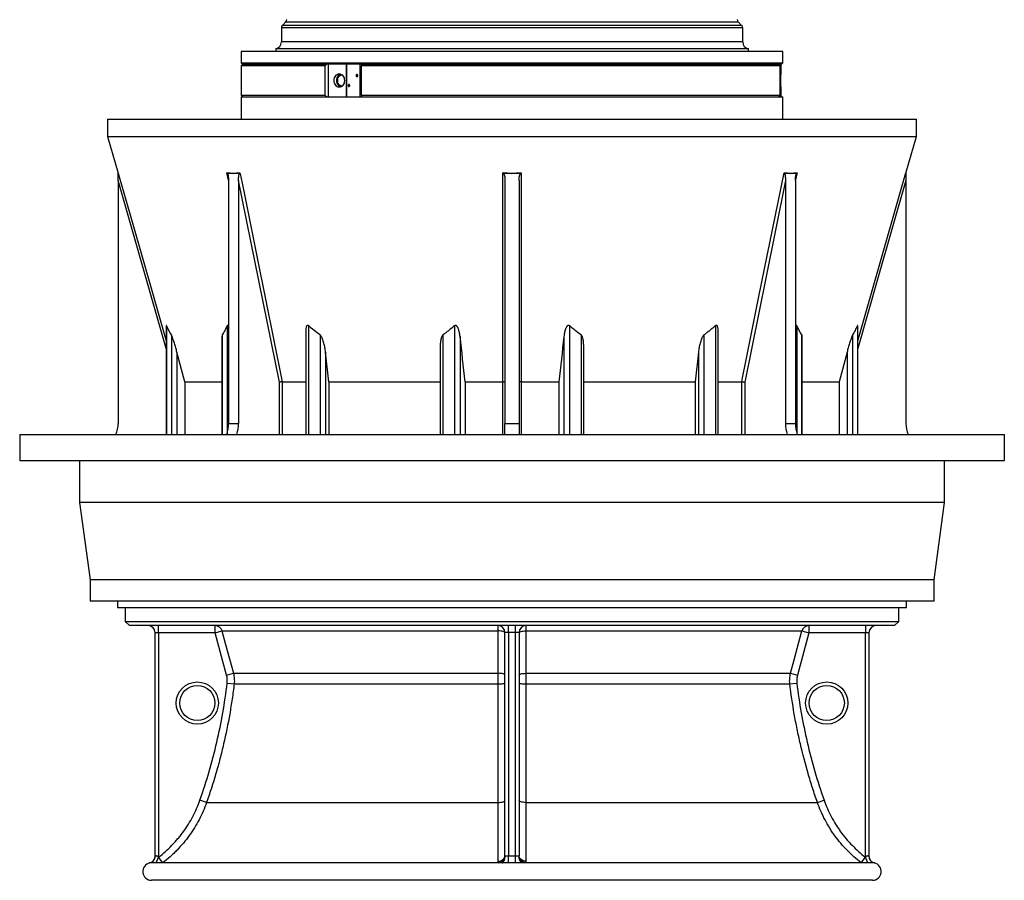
# Model space of a CAD drawing. Header units: millimetres. Extents: x 1245 to 2645, y 237 to 3790.
# Tile 1 of 7: x 1245 to 2645, y 237 to 1461. Entities that reach past the tile are written whole.
import ezdxf

# ---------------------------------------------------------------- set-up
doc = ezdxf.new("R2010")
doc.units = ezdxf.units.MM

msp = doc.modelspace()

# ---------------------------------------------------------------- linework, layer by layer
at = {"color": 7, "linetype": 'Continuous', "lineweight": 25}
for p, q in [((1623.5, 1457.3), (1618.8, 1452.6)), ((2271.9, 1452.6), (2267.2, 1457.3)), ((1617.4, 1449.1), (1617.4, 1429)), ((2273.4, 1429), (2273.4, 1449.1)), ((1560.4, 1415.2), (1560.4, 1399.2)), ((2330.4, 1415.2), (1560.4, 1415.2)), ((1609.4, 1419.2), (1609.4, 1415.2)), ((2281.4, 1419.2), (1609.4, 1419.2)), ((2281.4, 1415.2), (2281.4, 1419.2)), ((2330.4, 1399.2), (2330.4, 1415.2)), ((1560.4, 1399.2), (1562.4, 1397.2)), ((1560.4, 1399.2), (2330.4, 1399.2)), ((1562.4, 1397.2), (1560.4, 1395.2)), ((1560.4, 1395.2), (1560.4, 1353.2)), ((1679.3, 1395.2), (1560.4, 1395.2)), ((1562.4, 1397.2), (1682.2, 1397.2)), ((1679.3, 1395.2), (1679.3, 1353.2)), ((1731.1, 1397.2), (1682.2, 1397.2)), ((1683.8, 1397.2), (1683.8, 1351.2)), ((1709.9, 1351.2), (1709.9, 1397.2)), ((1710.2, 1397.2), (1710.2, 1351.2)), ((1729.4, 1351.2), (1729.4, 1397.2)), ((1731.1, 1397.2), (2324.6, 1397.2)), ((2326.4, 1395.2), (1731.4, 1395.2)), ((1731.4, 1353.2), (1731.4, 1395.2)), ((2328.4, 1397.2), (2324.6, 1397.2)), ((2326.4, 1395.2), (2326.4, 1353.2)), ((2327.3, 1382.6), (2327.3, 1397.2)), ((2327.4, 1397.2), (2327.4, 1382.9)), ((2328.4, 1397.2), (2330.4, 1399.2)), ((2327.4, 1365.4), (2327.4, 1382.9)), ((2327.3, 1351.2), (2327.3, 1365.7)), ((2327.4, 1365.4), (2327.4, 1351.2)), ((1560.4, 1353.2), (1562.4, 1351.2)), ((1560.4, 1353.2), (1679.3, 1353.2)), ((1560.4, 1351.2), (1560.4, 1319.2)), ((1560.4, 1351.2), (1945.4, 1351.2)), ((1731.4, 1353.2), (2326.4, 1353.2)), ((1945.4, 1351.2), (2330.4, 1351.2)), ((2330.4, 1319.2), (2330.4, 1351.2)), ((1370.4, 1319.2), (1370.4, 1294.5)), ((1370.4, 1319.2), (1945.4, 1319.2)), ((1945.4, 1319.2), (2520.4, 1319.2)), ((2520.4, 1294.5), (2520.4, 1319.2)), ((1370.4, 1294.5), (1385.2, 1242.6)), ((1370.4, 1294.5), (1945.4, 1294.5)), ((1945.4, 1294.5), (2520.4, 1294.5)), ((2505.5, 1242.6), (2520.4, 1294.5)), ((1385.4, 1231.9), (1385.4, 886.8)), ((1542.3, 1231.9), (1542.3, 886.8)), ((1556.4, 1231.9), (1556.4, 886.8)), ((1614.6, 945.4), (1556.4, 1231.9)), ((1935.4, 1231.9), (1935.4, 886.8)), ((1955.4, 1231.9), (1955.4, 886.8)), ((2334.3, 1231.9), (2334.3, 886.8)), ((2348.4, 1231.9), (2348.4, 886.8)), ((2505.4, 1231.9), (2505.4, 886.8)), ((1453.8, 1025.8), (1453.8, 871.1)), ((2436.9, 871.1), (2436.9, 1025.8)), ((1533, 1009.4), (1533, 871.1)), ((1652.1, 1017.3), (1652.1, 871.1)), ((2238.6, 871.1), (2238.6, 1017.3)), ((2357.7, 871.1), (2357.7, 1009.3)), ((1843.4, 996.2), (1843.4, 871.1)), ((2047.4, 871.1), (2047.4, 996.1)), ((1480.3, 945.8), (1469, 988)), ((1685, 945.8), (1680.3, 988)), ((2210.4, 988), (2205.7, 945.8)), ((2421.8, 988), (2410.4, 945.8)), ((1480.3, 945.8), (1533, 945.8)), ((1480.3, 945.8), (1480.3, 871.1)), ((1618.7, 945.8), (1652.1, 945.8)), ((1618.7, 945.8), (1618.7, 945.8)), ((1685, 945.8), (1843.4, 945.8)), ((1685, 945.8), (1685, 871.1)), ((1878.8, 945.8), (1932.4, 945.8)), ((1878.8, 945.8), (1878.8, 871.1)), ((1932.4, 945.8), (1932.4, 945.8)), ((1958.3, 945.8), (2011.9, 945.8)), ((1958.3, 945.8), (1958.3, 945.8)), ((2011.9, 945.8), (2011.9, 871.1)), ((2047.4, 945.8), (2205.7, 945.8)), ((2205.7, 945.8), (2205.7, 871.1)), ((2238.6, 945.8), (2272, 945.8)), ((2272, 945.8), (2272, 945.8)), ((2357.7, 945.8), (2410.4, 945.8)), ((2410.4, 945.8), (2410.4, 871.1)), ((1542.3, 886.8), (1556.4, 886.8)), ((1935.4, 886.8), (1955.4, 886.8)), ((1935.4, 871.1), (1935.4, 886.8)), ((1955.4, 886.8), (1955.4, 871.1)), ((2334.3, 886.8), (2348.4, 886.8)), ((1245.4, 871.1), (1245.4, 834.1)), ((1245.4, 871.1), (1945.4, 871.1)), ((1945.4, 871.1), (2645.4, 871.1)), ((2645.4, 834.1), (2645.4, 871.1)), ((1245.4, 834.1), (1945.4, 834.1)), ((1330.4, 834.1), (1330.4, 774.1)), ((1945.4, 834.1), (2645.4, 834.1)), ((2560.4, 774.1), (2560.4, 834.1)), ((1330.4, 774.1), (1345.4, 664.1)), ((2560.4, 774.1), (1330.4, 774.1)), ((2545.4, 664.1), (2560.4, 774.1)), ((1345.4, 664.1), (1345.4, 634.1)), ((2545.4, 664.1), (1345.4, 664.1)), ((2545.4, 634.1), (2545.4, 664.1)), ((2545.4, 634.1), (1345.4, 634.1)), ((1384.2, 634.1), (1384.2, 625.2)), ((2506.5, 625.2), (2506.5, 634.1)), ((1384.2, 625.2), (2506.5, 625.2)), ((1395.4, 625.2), (1395.4, 605.2)), ((2495.4, 605.2), (2495.4, 625.2)), ((1395.4, 605.2), (1401.4, 599.2)), ((1395.4, 605.2), (2495.4, 605.2)), ((2489.4, 599.2), (2495.4, 605.2)), ((2489.4, 599.2), (1401.4, 599.2)), ((1442.9, 589.2), (1437.9, 589.2)), ((1437.9, 271.6), (1437.9, 589.2)), ((1442.9, 589.2), (1442.9, 599.2)), ((1523.4, 589.2), (1442.9, 589.2)), ((1442.9, 589.2), (1442.9, 270.1)), ((1523.4, 589.2), (1523.4, 599.2)), ((1523.4, 589.2), (1533, 591.7)), ((1539.5, 528.9), (1523.4, 589.2)), ((1533, 591.7), (1925.9, 591.7)), ((1940.4, 589.3), (1935.4, 589.3)), ((1935.4, 272.1), (1935.4, 589.3)), ((1940.4, 589.3), (1940.4, 599.2)), ((1950.4, 589.3), (1940.4, 589.3)), ((1940.4, 589.3), (1940.4, 271.9)), ((1950.4, 589.3), (1950.4, 599.2)), ((1955.4, 589.3), (1950.4, 589.3)), ((1950.4, 271.9), (1950.4, 589.3)), ((1955.4, 589.3), (1955.4, 272.1)), ((1964.8, 591.7), (2357.7, 591.7)), ((2367.3, 589.2), (2351.2, 528.9)), ((2357.7, 591.7), (2367.3, 589.2)), ((2367.3, 599.2), (2367.3, 589.2)), ((2447.9, 589.2), (2367.3, 589.2)), ((2447.9, 599.2), (2447.9, 589.2)), ((2452.9, 589.2), (2447.9, 589.2)), ((2447.9, 270.1), (2447.9, 589.2)), ((2452.9, 589.2), (2452.9, 271.6)), ((1539.5, 528.9), (1549.2, 531.5)), ((1549.2, 531.5), (1925.9, 531.5)), ((1964.8, 531.5), (2341.5, 531.5)), ((2341.5, 531.5), (2351.2, 528.9)), ((1540.4, 517.6), (1550.3, 516.4)), ((1550.3, 516.4), (1925.9, 516.4)), ((1964.8, 516.4), (2340.4, 516.4)), ((2340.4, 516.4), (2350.4, 517.6)), ((1511.1, 347.8), (1501.7, 351.2)), ((2379.6, 347.8), (2389.1, 351.2)), ((1511.1, 347.8), (1925.9, 347.8)), ((1964.8, 347.8), (2379.6, 347.8)), ((1449, 262.2), (1442.9, 270.1)), ((1934.8, 266.1), (1934.9, 266.2)), ((1934.8, 266.1), (1934.9, 266.2)), ((1940.4, 262.1), (1940.4, 271.9)), ((1950.3, 262.1), (1950.4, 271.9)), ((1955.9, 266.1), (1955.8, 266.3)), ((2441.8, 262.2), (2447.8, 270.1)), ((1931.7, 262.2), (1433.3, 262.2)), ((1931.6, 262.2), (1932, 262.2)), ((1959.1, 262.2), (1958.7, 262.2)), ((2457.4, 262.2), (1959.1, 262.2)), ((2457.9, 237.2), (1432.9, 237.2))]:
    msp.add_line(p, q, dxfattribs=at)
at = {"color": 1, "linetype": 'Continuous', "lineweight": 25}
for p, q in [((2267.2, 1457.3), (1623.5, 1457.3)), ((2273.4, 1449.1), (1617.4, 1449.1)), ((2271.9, 1452.6), (1618.8, 1452.6)), ((2273.4, 1429), (1617.4, 1429)), ((1542.3, 1232.7), (1540.1, 1243.1)), ((1453.8, 993.4), (1385.4, 1231.9)), ((1454.2, 1025.6), (1454.2, 871.1)), ((1540.3, 1025.6), (1540.3, 872.1)), ((1655.8, 1025.6), (1655.8, 871.1)), ((1863.7, 1025.6), (1863.7, 871.1)), ((2027, 1025.6), (2027, 871.1)), ((2234.9, 1025.6), (2234.9, 871.1)), ((2350.4, 1025.6), (2350.4, 872.1)), ((2436.5, 1025.6), (2436.5, 871.1)), ((1461.1, 1012.5), (1461.1, 871.1)), ((1533.4, 1012.5), (1533.4, 871.1)), ((1672.4, 1012.5), (1672.4, 871.1)), ((1847.1, 1012.5), (1847.1, 871.1)), ((1871.5, 1010.1), (1871.5, 871.1)), ((2019.2, 1010.1), (2019.2, 871.1)), ((2043.7, 1012.5), (2043.7, 871.1)), ((2218.3, 1012.5), (2218.3, 871.1)), ((2357.3, 1012.5), (2357.3, 871.1)), ((2429.6, 1012.5), (2429.6, 871.1)), ((1469, 988), (1469, 871.1)), ((1680.3, 988), (1680.3, 871.1)), ((2210.4, 988), (2210.4, 871.1)), ((2421.8, 988), (2421.8, 871.1)), ((1614.6, 871.1), (1614.6, 945.4)), ((1618.7, 945.8), (1618.7, 871.1)), ((1932.4, 871.1), (1932.4, 945.8)), ((1958.3, 945.8), (1958.3, 871.1)), ((2272, 871.1), (2272, 945.8)), ((2276.2, 945.4), (2276.2, 871.1)), ((1439.2, 262.2), (1442.9, 270.1)), ((1439.2, 262.2), (1442.9, 270.1)), ((2451.5, 262.2), (2447.8, 270.1)), ((2451.5, 262.2), (2447.9, 270.1))]:
    msp.add_line(p, q, dxfattribs=at)
at = {"color": 7, "linetype": 'Continuous', "lineweight": 25, "flags": 128}
for points in [[(1707.1, 1374.2), (1706.9, 1372.3), (1706.5, 1370.5), (1705.9, 1368.9), (1705, 1367.4), (1703.9, 1366.3), (1702.6, 1365.4), (1701.2, 1364.8), (1699.8, 1364.7), (1698.4, 1364.8), (1697, 1365.4), (1695.8, 1366.3), (1694.7, 1367.4), (1693.8, 1368.9), (1693.1, 1370.5), (1692.7, 1372.3), (1692.5, 1374.2), (1692.7, 1376), (1693.1, 1377.8), (1693.8, 1379.4), (1694.7, 1380.9), (1695.8, 1382.1), (1697, 1382.9), (1698.4, 1383.5), (1699.8, 1383.7), (1701.2, 1383.5), (1702.6, 1382.9), (1703.9, 1382.1), (1705, 1380.9), (1705.9, 1379.4), (1706.5, 1377.8), (1706.9, 1376), (1707.1, 1374.2)], [(1701.7, 1365), (1700.9, 1365.4), (1699.6, 1366.3), (1698.5, 1367.4), (1697.6, 1368.9), (1696.9, 1370.5), (1696.5, 1372.3), (1696.4, 1374.2), (1696.5, 1376), (1696.9, 1377.8), (1697.6, 1379.4), (1698.5, 1380.9), (1699.6, 1382.1), (1700.9, 1382.9), (1701.7, 1383.3)], [(1703.7, 1366.2), (1702.7, 1366.3), (1701.4, 1366.7), (1700.2, 1367.5), (1699.2, 1368.7), (1698.4, 1370), (1697.9, 1371.6), (1697.6, 1373.3), (1697.6, 1375), (1697.9, 1376.7), (1698.4, 1378.3), (1699.2, 1379.7), (1700.2, 1380.8), (1701.4, 1381.6), (1702.7, 1382.1), (1703.7, 1382.2)], [(1723.7, 1381.2), (1723.8, 1380.6), (1724, 1380.1), (1724.4, 1379.8), (1724.9, 1379.7), (1725.3, 1379.8), (1725.7, 1380.1), (1726, 1380.6), (1726, 1381.2), (1726, 1381.7), (1725.7, 1382.2), (1725.3, 1382.5), (1724.9, 1382.6), (1724.4, 1382.5), (1724, 1382.2), (1723.8, 1381.7), (1723.7, 1381.2)], [(1712.4, 1367.2), (1712.5, 1366.6), (1712.7, 1366.1), (1713.1, 1365.8), (1713.5, 1365.7), (1714, 1365.8), (1714.4, 1366.1), (1714.6, 1366.6), (1714.7, 1367.2), (1714.6, 1367.7), (1714.4, 1368.2), (1714, 1368.5), (1713.5, 1368.6), (1713.1, 1368.5), (1712.7, 1368.2), (1712.5, 1367.7), (1712.4, 1367.2)], [(1558.4, 1243.1), (1559.6, 1237.4), (1564.3, 1214.3), (1583, 1122), (1618.7, 945.8)], [(1932.4, 945.8), (1932.4, 951.6), (1932.4, 974.6), (1932.4, 1066.9), (1932.4, 1243.1)], [(1958.3, 1243.1), (1958.3, 1237.4), (1958.3, 1214.3), (1958.3, 1122), (1958.3, 945.8)], [(2272, 945.8), (2273.1, 951.6), (2277.8, 974.6), (2296.5, 1066.9), (2332.3, 1243.1)], [(2334.3, 1231.9), (2306.2, 1093.3), (2276.2, 945.4)], [(1533, 591.7), (1538.2, 572.4), (1549.2, 531.5)], [(1935.4, 589.2), (1935.2, 589.7), (1934.6, 590.1), (1933.8, 590.6), (1932.6, 591), (1931.2, 591.3), (1929.6, 591.5), (1927.8, 591.7), (1925.9, 591.7)], [(1925.9, 531.5), (1925.9, 550.6), (1925.9, 591.7)], [(1955.4, 589.2), (1955.5, 589.7), (1956.1, 590.1), (1956.9, 590.6), (1958.1, 591), (1959.5, 591.3), (1961.2, 591.5), (1962.9, 591.7), (1964.8, 591.7)], [(1964.8, 591.7), (1964.8, 572.6), (1964.8, 531.5)], [(2341.5, 531.5), (2346.7, 550.8), (2357.7, 591.7)], [(1935.4, 528.9), (1935.2, 529.4), (1934.6, 529.9), (1933.8, 530.3), (1932.6, 530.7), (1931.2, 531), (1929.6, 531.3), (1927.8, 531.4), (1925.9, 531.5)], [(1955.4, 528.9), (1955.5, 529.4), (1956.1, 529.9), (1956.9, 530.3), (1958.1, 530.7), (1959.5, 531), (1961.1, 531.3), (1962.9, 531.4), (1964.8, 531.5)], [(1925.9, 516.4), (1927.8, 516.5), (1929.6, 516.5), (1931.2, 516.6), (1932.6, 516.8), (1933.8, 517), (1934.6, 517.2), (1935.2, 517.4), (1935.4, 517.6)], [(1955.4, 517.6), (1955.5, 517.4), (1956.1, 517.2), (1956.9, 517), (1958.1, 516.8), (1959.5, 516.6), (1961.1, 516.5), (1962.9, 516.5), (1964.8, 516.4)], [(1925.9, 347.8), (1927.7, 347.9), (1929.5, 348.1), (1931.2, 348.4), (1932.6, 348.8), (1933.8, 349.3), (1934.6, 349.9), (1935.2, 350.5), (1935.4, 351.1)], [(1964.8, 347.8), (1963, 347.9), (1961.2, 348.1), (1959.5, 348.4), (1958.1, 348.8), (1956.9, 349.3), (1956.1, 349.9), (1955.5, 350.5), (1955.4, 351.1)], [(1925.7, 264.3), (1927.6, 264.5), (1929.4, 265), (1931.1, 265.7), (1932.5, 266.7), (1933.7, 267.8), (1934.6, 269.1), (1935.2, 270.6), (1935.4, 272.1)], [(1925.9, 262.2), (1927.7, 262.5), (1929.4, 263), (1930.9, 263.8), (1932.3, 264.8), (1933.5, 265.9), (1934.4, 267.2), (1935.1, 268.6), (1935.4, 270)], [(1964.8, 262.2), (1963, 262.5), (1961.4, 263), (1959.8, 263.8), (1958.4, 264.8), (1957.2, 265.9), (1956.3, 267.2), (1955.6, 268.6), (1955.3, 270)], [(1965, 264.3), (1963.1, 264.5), (1961.3, 265), (1959.6, 265.7), (1958.2, 266.7), (1957, 267.8), (1956.1, 269.1), (1955.5, 270.6), (1955.4, 272.1)]]:
    msp.add_lwpolyline(points, dxfattribs=at)
at = {"color": 1, "linetype": 'Continuous', "lineweight": 25, "flags": 128}
for points in [[(1385.2, 1243.1), (1386.9, 1237.4), (1393.5, 1214.3), (1420, 1122), (1453.8, 1004.2)], [(2350.6, 1243.1), (2349.4, 1237.4), (2348.5, 1232.8)], [(2436.9, 1004.2), (2454.9, 1066.9), (2505.5, 1243.1)], [(2505.4, 1231.9), (2465.6, 1093.3), (2436.9, 993.4)]]:
    msp.add_lwpolyline(points, dxfattribs=at)
at = {"color": 7, "linetype": 'Continuous', "lineweight": 25}
for centre, radius in [((1497.9, 489.2), 30), ((2392.9, 489.2), 30), ((1497.9, 489.2), 25), ((2392.9, 489.2), 25)]:
    msp.add_circle(centre, radius, dxfattribs=at)
for centre, radius, start, end in [((1620, 1460.9), 5, 315, 357.6264), ((2270.7, 1460.9), 5, 182.3736, 225), ((1622.4, 1449.1), 5, 135, 180), ((2268.4, 1449.1), 5, 0, 45), ((1607.4, 1429), 10, 281.537, 0), ((2283.4, 1429), 10, 180, 258.463), ((1382.4, 1241.8), 3, 0.2474, 16.0383), ((2508.4, 1241.8), 3, 163.9706, 179.7526), ((1345.4, 886.8), 40, 336.7501, 0), ((1487.8, 886.7), 54.5, 343.3124, 0.1342), ((1502.3, 886.7), 54.2, 343.2534, 0.1932), ((2388.8, 886.7), 54.5, 179.8658, 196.6876), ((2402.6, 886.7), 54.2, 179.8068, 196.7466), ((2545.4, 886.8), 40, 180, 203.2499), ((1427.9, 589.2), 10, 0, 90), ((1523.4, 589.2), 9.99, 14.9413, 89.9693), ((1925.5, 589.3), 9.9, 0, 90), ((1965.3, 589.3), 9.9, 90, 180), ((2367.4, 589.2), 9.99, 90.0307, 165.0587), ((2462.9, 589.2), 10, 90, 180), ((1427.9, 271.6), 10, 283.0544, 0.0008), ((1427.9, 271.6), 10, 325.5419, 360), ((2462.9, 271.6), 10, 179.9992, 256.9948), ((2462.9, 271.6), 10, 180, 214.5761), ((1432.9, 249.7), 12.5, 102.7044, 270), ((2457.9, 249.7), 12.5, 270, 77.3144)]:
    msp.add_arc(centre, radius, start, end, dxfattribs=at)
at = {"color": 1, "linetype": 'Continuous', "lineweight": 25}
for centre, radius, start, end in [((1927.4, 269.3), 8.07, 337.7784, 4.9271), ((1963.3, 269.3), 8.07, 175.0734, 202.1084), ((1427.9, 271.6), 10, 283.0419, 325.5419), ((2462.9, 271.6), 10, 214.5761, 256.9581)]:
    msp.add_arc(centre, radius, start, end, dxfattribs=at)
at = {"color": 7, "linetype": 'Continuous', "lineweight": 25}
msp.add_ellipse((2327.8, 1374.2), major_axis=(0, 9.5), ratio=0.105104, start_param=0.467399, end_param=2.674194, dxfattribs=at)
for points, knots in [([(1682.2, 1397.2), (1681.7, 1396.9), (1681.2, 1396.6), (1680.2, 1395.9), (1679.7, 1395.6), (1679.3, 1395.2)], [0, 0, 0, 0, 0.5, 0.5, 1, 1, 1, 1]), ([(1731.1, 1397.2), (1731.2, 1396.9), (1731.4, 1396.6), (1731.4, 1395.9), (1731.4, 1395.5), (1731.4, 1395.2)], [0, 0, 0, 0, 0.5, 0.5, 1, 1, 1, 1]), ([(2326.4, 1395.2), (2326, 1395.5), (2325.7, 1395.9), (2325.1, 1396.6), (2324.9, 1396.9), (2324.6, 1397.2)], [0, 0, 0, 0, 0.5, 0.5, 1, 1, 1, 1]), ([(1679.3, 1353.2), (1679.7, 1352.8), (1680.2, 1352.4), (1680.9, 1351.9), (1681.2, 1351.7), (1681.7, 1351.4), (1682, 1351.3), (1682.2, 1351.2)], [0, 0, 0, 0, 0.5, 0.5, 0.75, 0.75, 1, 1, 1, 1]), ([(1731.4, 1353.2), (1731.4, 1352.8), (1731.4, 1352.4), (1731.4, 1351.8), (1731.2, 1351.4), (1731.1, 1351.2)], [0, 0, 0, 0, 0.5, 0.5, 1, 1, 1, 1]), ([(2324.6, 1351.2), (2324.9, 1351.4), (2325.1, 1351.7), (2325.7, 1352.4), (2326, 1352.8), (2326.4, 1353.2)], [0, 0, 0, 0, 0.5, 0.5, 1, 1, 1, 1]), ([(1385.4, 1231.9), (1385.4, 1232.8), (1385.4, 1233.6), (1385.4, 1235.4), (1385.4, 1236.3), (1385.4, 1237.7), (1385.4, 1238.1), (1385.4, 1239), (1385.4, 1239.4), (1385.4, 1240.3), (1385.4, 1240.7), (1385.4, 1241.3), (1385.4, 1241.5), (1385.4, 1241.9), (1385.4, 1242.1), (1385.4, 1242.2)], [0, 0, 0, 0, 0.25, 0.25, 0.5, 0.5, 0.625, 0.625, 0.75, 0.75, 0.875, 0.875, 0.9375, 0.9375, 1, 1, 1, 1]), ([(1540.1, 1243.1), (1543.2, 1242.8), (1546.2, 1242.6), (1552.3, 1242.6), (1555.4, 1242.8), (1558.4, 1243.1)], [0, 0, 0, 0, 0.5, 0.5, 1, 1, 1, 1]), ([(1540.8, 1242.2), (1540.9, 1242.1), (1541, 1241.9), (1541.2, 1241.5), (1541.2, 1241.3), (1541.4, 1240.7), (1541.5, 1240.3), (1541.8, 1239), (1541.9, 1238.1), (1542.1, 1236.3), (1542.2, 1235.4), (1542.3, 1233.6), (1542.3, 1232.8), (1542.3, 1231.9)], [0, 0, 0, 0, 0.0625, 0.0625, 0.125, 0.125, 0.25, 0.25, 0.5, 0.5, 0.75, 0.75, 1, 1, 1, 1]), ([(1556.4, 1231.9), (1556.4, 1232.8), (1556.5, 1233.6), (1556.6, 1235.4), (1556.6, 1236.3), (1556.8, 1237.7), (1556.8, 1238.1), (1557, 1239), (1557, 1239.4), (1557.2, 1240.3), (1557.3, 1240.7), (1557.5, 1241.3), (1557.6, 1241.5), (1557.7, 1241.9), (1557.8, 1242.1), (1557.9, 1242.2)], [0, 0, 0, 0, 0.25, 0.25, 0.5, 0.5, 0.625, 0.625, 0.75, 0.75, 0.875, 0.875, 0.9375, 0.9375, 1, 1, 1, 1]), ([(1932.4, 1243.1), (1936.7, 1242.8), (1941, 1242.6), (1949.7, 1242.6), (1954, 1242.8), (1958.3, 1243.1)], [0, 0, 0, 0, 0.5, 0.5, 1, 1, 1, 1]), ([(1933.2, 1242.2), (1933.4, 1242.1), (1933.5, 1241.9), (1933.8, 1241.5), (1933.9, 1241.3), (1934.1, 1240.7), (1934.3, 1240.3), (1934.7, 1239), (1934.8, 1238.1), (1935.1, 1236.3), (1935.2, 1235.4), (1935.3, 1233.6), (1935.4, 1232.8), (1935.4, 1231.9)], [0, 0, 0, 0, 0.0625, 0.0625, 0.125, 0.125, 0.25, 0.25, 0.5, 0.5, 0.75, 0.75, 1, 1, 1, 1]), ([(1955.4, 1231.9), (1955.4, 1232.8), (1955.4, 1233.6), (1955.5, 1235.4), (1955.6, 1236.3), (1955.8, 1237.7), (1955.9, 1238.1), (1956.1, 1239), (1956.2, 1239.4), (1956.4, 1240.3), (1956.6, 1240.7), (1956.9, 1241.3), (1957, 1241.5), (1957.2, 1241.9), (1957.3, 1242.1), (1957.5, 1242.2)], [0, 0, 0, 0, 0.25, 0.25, 0.5, 0.5, 0.625, 0.625, 0.75, 0.75, 0.875, 0.875, 0.9375, 0.9375, 1, 1, 1, 1]), ([(2332.3, 1243.1), (2335.3, 1242.8), (2338.4, 1242.6), (2344.5, 1242.6), (2347.5, 1242.8), (2350.6, 1243.1)], [0, 0, 0, 0, 0.5, 0.5, 1, 1, 1, 1]), ([(2332.8, 1242.2), (2332.9, 1242.1), (2333, 1241.9), (2333.1, 1241.5), (2333.2, 1241.3), (2333.4, 1240.7), (2333.5, 1240.3), (2333.8, 1239), (2333.9, 1238.1), (2334.1, 1236.3), (2334.2, 1235.4), (2334.2, 1233.6), (2334.3, 1232.8), (2334.3, 1231.9)], [0, 0, 0, 0, 0.0625, 0.0625, 0.125, 0.125, 0.25, 0.25, 0.5, 0.5, 0.75, 0.75, 1, 1, 1, 1]), ([(2348.4, 1231.9), (2348.4, 1232.8), (2348.4, 1233.6), (2348.5, 1235.4), (2348.6, 1236.3), (2348.7, 1237.7), (2348.8, 1238.1), (2348.9, 1239), (2349, 1239.4), (2349.2, 1240.3), (2349.3, 1240.7), (2349.5, 1241.3), (2349.5, 1241.5), (2349.7, 1241.9), (2349.8, 1242.1), (2349.9, 1242.2)], [0, 0, 0, 0, 0.25, 0.25, 0.5, 0.5, 0.625, 0.625, 0.75, 0.75, 0.875, 0.875, 0.9375, 0.9375, 1, 1, 1, 1]), ([(2505.4, 1242.2), (2505.4, 1242.1), (2505.4, 1241.9), (2505.4, 1241.5), (2505.4, 1241.3), (2505.4, 1240.7), (2505.4, 1240.3), (2505.4, 1239), (2505.4, 1238.1), (2505.4, 1236.3), (2505.4, 1235.4), (2505.4, 1233.6), (2505.4, 1232.8), (2505.4, 1231.9)], [0, 0, 0, 0, 0.0625, 0.0625, 0.125, 0.125, 0.25, 0.25, 0.5, 0.5, 0.75, 0.75, 1, 1, 1, 1]), ([(1454.2, 1025.6), (1454.2, 1025.7), (1454, 1026), (1453.9, 1026.1), (1453.8, 1026.1), (1453.8, 1025.9), (1453.8, 1025.8)], [0, 0, 0, 0, 0.283701, 0.570502, 0.815744, 1, 1, 1, 1]), ([(1540.3, 1025.6), (1539.2, 1023.3), (1538.1, 1021), (1536.4, 1017.8), (1535.8, 1016.7), (1534.6, 1014.5), (1534, 1013.5), (1533.4, 1012.5)], [0, 0, 0, 0, 0.5, 0.5, 0.75, 0.75, 1, 1, 1, 1]), ([(1542.3, 1025.1), (1542.3, 1025.1), (1542.1, 1025.4), (1541.8, 1025.7), (1541.3, 1026.1), (1540.9, 1026.1), (1540.6, 1026), (1540.4, 1025.7), (1540.3, 1025.6)], [0, 0, 0, 0, 0.0386844, 0.2524626, 0.4680927, 0.6241624, 0.78017, 1, 1, 1, 1]), ([(1655.8, 1025.6), (1655.6, 1025.7), (1655.3, 1026), (1654.7, 1026.2), (1654.1, 1026), (1653.6, 1025.6), (1653, 1024.7), (1652.6, 1023.2), (1652.2, 1020.8), (1652.2, 1018.8), (1652.2, 1017.3)], [0, 0, 0, 0, 0.058193, 0.117023, 0.167328, 0.228678, 0.333738, 0.486443, 0.639868, 1, 1, 1, 1]), ([(1863.7, 1025.6), (1861, 1023.3), (1858.3, 1021), (1854.1, 1017.8), (1852.7, 1016.7), (1849.9, 1014.5), (1848.5, 1013.5), (1847.1, 1012.5)], [0, 0, 0, 0, 0.5, 0.5, 0.75, 0.75, 1, 1, 1, 1]), ([(1871.5, 1010.1), (1871.4, 1011.7), (1871.1, 1013.3), (1870.7, 1015.6), (1870.5, 1016.4), (1870.1, 1018), (1869.9, 1018.8), (1869.4, 1020.3), (1869.1, 1021.1), (1868.7, 1022.2), (1868.5, 1022.6), (1868.1, 1023.3), (1867.9, 1023.7), (1867.5, 1024.4), (1867.2, 1024.7), (1866.8, 1025.2), (1866.7, 1025.3), (1866.3, 1025.6), (1866.2, 1025.7), (1865.8, 1025.9), (1865.6, 1026), (1865.3, 1026.1), (1865.2, 1026.1), (1865, 1026.1), (1864.9, 1026.1), (1864.6, 1026.1), (1864.4, 1026), (1864, 1025.8), (1863.8, 1025.7), (1863.7, 1025.6)], [0, 0, 0, 0, 0.25, 0.25, 0.375, 0.375, 0.5, 0.5, 0.625, 0.625, 0.6875, 0.6875, 0.75, 0.75, 0.8125, 0.8125, 0.84375, 0.84375, 0.875, 0.875, 0.90625, 0.90625, 0.921875, 0.921875, 0.9375, 0.9375, 0.96875, 0.96875, 1, 1, 1, 1]), ([(2027, 1025.6), (2026.9, 1025.7), (2026.7, 1025.8), (2026.3, 1026), (2026.1, 1026.1), (2025.8, 1026.1), (2025.7, 1026.1), (2025.5, 1026.1), (2025.4, 1026.1), (2025.2, 1026), (2025.1, 1026), (2024.9, 1025.9), (2024.8, 1025.9), (2024.5, 1025.7), (2024.4, 1025.6), (2024, 1025.3), (2023.9, 1025.2), (2023.6, 1024.9), (2023.5, 1024.7), (2023.2, 1024.4), (2023.1, 1024.2), (2022.8, 1023.7), (2022.6, 1023.3), (2022.2, 1022.6), (2022.1, 1022.2), (2021.7, 1021.5), (2021.6, 1021.1), (2021.3, 1020.3), (2021.2, 1019.9), (2020.8, 1018.8), (2020.6, 1018), (2020.2, 1016.4), (2020.1, 1015.6), (2019.6, 1013.3), (2019.4, 1011.7), (2019.2, 1010.1)], [0, 0, 0, 0, 0.03125, 0.03125, 0.0625, 0.0625, 0.078125, 0.078125, 0.09375, 0.09375, 0.109375, 0.109375, 0.125, 0.125, 0.15625, 0.15625, 0.1875, 0.1875, 0.21875, 0.21875, 0.25, 0.25, 0.3125, 0.3125, 0.375, 0.375, 0.4375, 0.4375, 0.5, 0.5, 0.625, 0.625, 0.75, 0.75, 1, 1, 1, 1]), ([(2234.9, 1025.6), (2232.2, 1023.3), (2229.5, 1021), (2225.3, 1017.8), (2223.9, 1016.7), (2221.1, 1014.5), (2219.7, 1013.5), (2218.3, 1012.5)], [0, 0, 0, 0, 0.5, 0.5, 0.75, 0.75, 1, 1, 1, 1]), ([(2238.5, 1017.3), (2238.5, 1018.8), (2238.5, 1020.8), (2238.1, 1023.5), (2237.6, 1024.9), (2237, 1025.7), (2236.5, 1026.1), (2236, 1026.1), (2235.5, 1026), (2235.1, 1025.7), (2234.9, 1025.6)], [0, 0, 0, 0, 0.360769, 0.530938, 0.713272, 0.777034, 0.84135, 0.8879, 0.934432, 1, 1, 1, 1]), ([(2350.4, 1025.6), (2350.3, 1025.7), (2350.1, 1026), (2349.8, 1026.2), (2349.3, 1026), (2348.9, 1025.7), (2348.6, 1025.3), (2348.4, 1025.1)], [0, 0, 0, 0, 0.194908, 0.391947, 0.560433, 0.765916, 1, 1, 1, 1]), ([(2436.5, 1025.6), (2435.4, 1023.3), (2434.2, 1021), (2432.5, 1017.8), (2431.9, 1016.7), (2430.8, 1014.5), (2430.2, 1013.5), (2429.6, 1012.5)], [0, 0, 0, 0, 0.5, 0.5, 0.75, 0.75, 1, 1, 1, 1]), ([(2436.9, 1025.8), (2436.9, 1025.9), (2436.9, 1026.1), (2436.9, 1026.1), (2436.7, 1026), (2436.6, 1025.7), (2436.5, 1025.6)], [0, 0, 0, 0, 0.226617, 0.453539, 0.680371, 1, 1, 1, 1]), ([(1469, 988), (1468.4, 990.1), (1467.8, 992.2), (1466.9, 995.4), (1466.6, 996.5), (1465.9, 998.6), (1465.6, 999.6), (1465, 1001.7), (1464.6, 1002.8), (1464, 1004.9), (1463.6, 1005.9), (1463.1, 1007.4), (1462.9, 1007.9), (1462.6, 1008.9), (1462.4, 1009.4), (1462.1, 1010.1), (1462, 1010.4), (1461.9, 1010.8), (1461.8, 1011.1), (1461.6, 1011.5), (1461.5, 1011.7), (1461.3, 1012.1), (1461.2, 1012.3), (1461.1, 1012.5)], [0, 0, 0, 0, 0.25, 0.25, 0.375, 0.375, 0.5, 0.5, 0.625, 0.625, 0.75, 0.75, 0.8125, 0.8125, 0.875, 0.875, 0.90625, 0.90625, 0.9375, 0.9375, 0.96875, 0.96875, 1, 1, 1, 1]), ([(1533.4, 1012.5), (1533.3, 1012.1), (1533, 1011.2), (1533, 1010), (1533, 1009.4)], [0, 0, 0, 0, 0.438835, 1, 1, 1, 1]), ([(1680.3, 988), (1680.1, 990.1), (1679.7, 992.2), (1679.1, 995.4), (1678.9, 996.5), (1678.5, 998.6), (1678.2, 999.6), (1677.6, 1001.7), (1677.3, 1002.8), (1676.7, 1004.9), (1676.3, 1005.9), (1675.7, 1007.4), (1675.5, 1007.9), (1675, 1008.9), (1674.7, 1009.4), (1674.3, 1010.1), (1674.2, 1010.4), (1673.9, 1010.8), (1673.7, 1011.1), (1673.4, 1011.5), (1673.2, 1011.7), (1672.9, 1012.1), (1672.7, 1012.3), (1672.4, 1012.5)], [0, 0, 0, 0, 0.25, 0.25, 0.375, 0.375, 0.5, 0.5, 0.625, 0.625, 0.75, 0.75, 0.8125, 0.8125, 0.875, 0.875, 0.90625, 0.90625, 0.9375, 0.9375, 0.96875, 0.96875, 1, 1, 1, 1]), ([(1847.1, 1012.5), (1846.7, 1012.1), (1845.8, 1011.2), (1845.1, 1009.3), (1844.2, 1006.4), (1843.5, 1002.3), (1843.3, 998.6), (1843.4, 996.5), (1843.4, 996.2)], [0, 0, 0, 0, 0.095185, 0.220237, 0.345876, 0.642549, 0.940551, 1, 1, 1, 1]), ([(2047.3, 996.1), (2047.3, 997.3), (2047.3, 1000), (2046.9, 1004.2), (2046.1, 1008.1), (2045.1, 1010.8), (2044.2, 1012), (2043.7, 1012.4), (2043.7, 1012.5)], [0, 0, 0, 0, 0.19982, 0.470477, 0.740348, 0.888182, 0.981545, 1, 1, 1, 1]), ([(2218.3, 1012.5), (2218, 1012.3), (2217.8, 1012.1), (2217.5, 1011.7), (2217.3, 1011.5), (2216.8, 1010.8), (2216.5, 1010.4), (2216, 1009.4), (2215.7, 1008.9), (2215.3, 1007.9), (2215, 1007.4), (2214.4, 1005.9), (2214, 1004.8), (2213.4, 1002.8), (2213.1, 1001.7), (2212.2, 998.6), (2211.8, 996.5), (2211.2, 993.3), (2211, 992.2), (2210.7, 990.1), (2210.5, 989.1), (2210.4, 988)], [0, 0, 0, 0, 0.03125, 0.03125, 0.0625, 0.0625, 0.125, 0.125, 0.1875, 0.1875, 0.25, 0.25, 0.375, 0.375, 0.5, 0.5, 0.75, 0.75, 0.875, 0.875, 1, 1, 1, 1]), ([(2357.7, 1009.3), (2357.7, 1009.9), (2357.7, 1011), (2357.5, 1012), (2357.3, 1012.4), (2357.3, 1012.5)], [0, 0, 0, 0, 0.494009, 0.916488, 1, 1, 1, 1]), ([(2429.6, 1012.5), (2429.5, 1012.3), (2429.4, 1012.1), (2429.2, 1011.7), (2429.1, 1011.5), (2428.9, 1010.8), (2428.7, 1010.4), (2428.3, 1009.4), (2428.1, 1008.9), (2427.8, 1007.9), (2427.6, 1007.4), (2427.1, 1005.9), (2426.7, 1004.8), (2426.1, 1002.8), (2425.7, 1001.7), (2424.8, 998.6), (2424.1, 996.5), (2423.2, 993.3), (2422.9, 992.2), (2422.3, 990.1), (2422, 989.1), (2421.8, 988)], [0, 0, 0, 0, 0.03125, 0.03125, 0.0625, 0.0625, 0.125, 0.125, 0.1875, 0.1875, 0.25, 0.25, 0.375, 0.375, 0.5, 0.5, 0.75, 0.75, 0.875, 0.875, 1, 1, 1, 1]), ([(1618.7, 945.8), (1618.6, 945.8), (1618.4, 945.8), (1618.1, 945.8), (1617.9, 945.8), (1617.6, 945.7), (1617.4, 945.7), (1617, 945.7), (1616.8, 945.7), (1616.4, 945.6), (1616.2, 945.6), (1615.9, 945.6), (1615.7, 945.5), (1615.3, 945.5), (1615.2, 945.5), (1614.9, 945.4), (1614.8, 945.4), (1614.7, 945.4), (1614.6, 945.4), (1614.6, 945.4)], [0, 0, 0, 0, 0.125, 0.125, 0.25, 0.25, 0.375, 0.375, 0.5, 0.5, 0.625, 0.625, 0.75, 0.75, 0.875, 0.875, 0.9375, 0.9375, 1, 1, 1, 1]), ([(1932.4, 945.8), (1932.6, 945.8), (1932.8, 945.8), (1933.2, 945.8), (1933.4, 945.8), (1933.7, 945.7), (1933.9, 945.7), (1934.2, 945.7), (1934.4, 945.7), (1934.6, 945.6), (1934.8, 945.6), (1935, 945.6), (1935.1, 945.5), (1935.2, 945.5), (1935.3, 945.5), (1935.3, 945.4), (1935.3, 945.4), (1935.4, 945.4), (1935.4, 945.4), (1935.4, 945.4)], [0, 0, 0, 0, 0.125, 0.125, 0.25, 0.25, 0.375, 0.375, 0.5, 0.5, 0.625, 0.625, 0.75, 0.75, 0.875, 0.875, 0.9375, 0.9375, 1, 1, 1, 1]), ([(1958.3, 945.8), (1958.1, 945.8), (1957.9, 945.8), (1957.5, 945.8), (1957.3, 945.8), (1957, 945.7), (1956.8, 945.7), (1956.5, 945.7), (1956.3, 945.7), (1956.1, 945.6), (1955.9, 945.6), (1955.7, 945.6), (1955.6, 945.5), (1955.5, 945.5), (1955.4, 945.5), (1955.4, 945.4), (1955.4, 945.4), (1955.4, 945.4), (1955.4, 945.4), (1955.4, 945.4)], [0, 0, 0, 0, 0.125, 0.125, 0.25, 0.25, 0.375, 0.375, 0.5, 0.5, 0.625, 0.625, 0.75, 0.75, 0.875, 0.875, 0.9375, 0.9375, 1, 1, 1, 1]), ([(2272, 945.8), (2272.1, 945.8), (2272.3, 945.8), (2272.6, 945.8), (2272.8, 945.8), (2273.1, 945.7), (2273.3, 945.7), (2273.7, 945.7), (2273.9, 945.7), (2274.3, 945.6), (2274.5, 945.6), (2274.8, 945.6), (2275, 945.5), (2275.4, 945.5), (2275.6, 945.5), (2275.8, 945.4), (2275.9, 945.4), (2276, 945.4), (2276.1, 945.4), (2276.2, 945.4)], [0, 0, 0, 0, 0.125, 0.125, 0.25, 0.25, 0.375, 0.375, 0.5, 0.5, 0.625, 0.625, 0.75, 0.75, 0.875, 0.875, 0.9375, 0.9375, 1, 1, 1, 1]), ([(1925.9, 591.7), (1925.9, 592.8), (1925.9, 593.8), (1925.8, 595.2), (1925.8, 595.6), (1925.8, 596.4), (1925.8, 596.8), (1925.7, 597.3), (1925.7, 597.4), (1925.7, 597.7), (1925.7, 597.9), (1925.7, 598.2), (1925.6, 598.5), (1925.6, 598.7), (1925.6, 598.8), (1925.6, 598.9), (1925.5, 599), (1925.5, 599.1), (1925.5, 599.2), (1925.5, 599.2)], [0, 0, 0, 0, 0.25, 0.25, 0.375, 0.375, 0.5, 0.5, 0.5625, 0.5625, 0.625, 0.625, 0.75, 0.75, 0.8125, 0.8125, 0.875, 0.875, 1, 1, 1, 1]), ([(1965.3, 599.2), (1965.2, 599.2), (1965.2, 599), (1965.1, 598.5), (1965.1, 598.2), (1965, 597.7), (1965, 597.4), (1965, 596.9), (1965, 596.8), (1964.9, 596.4), (1964.9, 596.2), (1964.9, 595.6), (1964.9, 595.2), (1964.9, 594.5), (1964.9, 594.3), (1964.8, 593.8), (1964.8, 593.5), (1964.8, 592.8), (1964.8, 592.3), (1964.8, 591.7)], [0, 0, 0, 0, 0.25, 0.25, 0.375, 0.375, 0.5, 0.5, 0.5625, 0.5625, 0.625, 0.625, 0.75, 0.75, 0.8125, 0.8125, 0.875, 0.875, 1, 1, 1, 1]), ([(1540.4, 517.6), (1540.6, 519.5), (1540.6, 521.4), (1540.4, 525.2), (1540, 527), (1539.5, 528.9)], [0, 0, 0, 0, 0.5, 0.5, 1, 1, 1, 1]), ([(1549.2, 531.5), (1549.8, 529), (1550.3, 526.5), (1550.5, 522.8), (1550.6, 521.5), (1550.5, 519), (1550.4, 517.7), (1550.3, 516.4)], [0, 0, 0, 0, 0.5, 0.5, 0.75, 0.75, 1, 1, 1, 1]), ([(1925.9, 516.4), (1925.9, 519), (1925.9, 521.5), (1925.9, 525.3), (1925.9, 526.5), (1925.9, 529), (1925.9, 530.3), (1925.9, 531.5)], [0, 0, 0, 0, 0.5, 0.5, 0.75, 0.75, 1, 1, 1, 1]), ([(1964.8, 531.5), (1964.8, 529), (1964.8, 526.5), (1964.8, 522.8), (1964.8, 521.5), (1964.8, 519), (1964.8, 517.7), (1964.8, 516.4)], [0, 0, 0, 0, 0.5, 0.5, 0.75, 0.75, 1, 1, 1, 1]), ([(2340.4, 516.4), (2340.1, 519), (2340.1, 521.5), (2340.4, 525.3), (2340.5, 526.5), (2340.9, 529), (2341.2, 530.3), (2341.5, 531.5)], [0, 0, 0, 0, 0.5, 0.5, 0.75, 0.75, 1, 1, 1, 1]), ([(2351.2, 528.9), (2350.7, 527), (2350.4, 525.2), (2350.1, 521.4), (2350.1, 519.5), (2350.4, 517.6)], [0, 0, 0, 0, 0.5, 0.5, 1, 1, 1, 1]), ([(1501.7, 351.2), (1511.2, 378.2), (1519.2, 405.6), (1532.1, 461.1), (1537, 489.1), (1540.4, 517.6)], [0, 0, 0, 0, 0.5, 0.5, 1, 1, 1, 1]), ([(1550.3, 516.4), (1549.4, 509.2), (1548.5, 502.1), (1546.4, 487.8), (1545.2, 480.6), (1541.5, 459.3), (1538.6, 445.1), (1533.7, 424), (1532, 417), (1528.3, 403), (1526.4, 396), (1520.3, 375.2), (1515.9, 361.5), (1511.1, 347.8)], [0, 0, 0, 0, 0.125, 0.125, 0.25, 0.25, 0.5, 0.5, 0.625, 0.625, 0.75, 0.75, 1, 1, 1, 1]), ([(1925.9, 347.8), (1925.9, 354.7), (1925.9, 361.5), (1925.9, 375.3), (1925.9, 382.2), (1925.9, 403), (1925.9, 417), (1925.9, 438.1), (1925.9, 445.2), (1925.9, 459.3), (1925.9, 466.4), (1925.9, 487.8), (1925.9, 502.1), (1925.9, 516.4)], [0, 0, 0, 0, 0.125, 0.125, 0.25, 0.25, 0.5, 0.5, 0.625, 0.625, 0.75, 0.75, 1, 1, 1, 1]), ([(1964.8, 516.4), (1964.8, 509.2), (1964.8, 502.1), (1964.8, 487.8), (1964.8, 480.6), (1964.8, 459.3), (1964.8, 445.1), (1964.8, 424), (1964.8, 417), (1964.8, 403), (1964.8, 396), (1964.8, 375.2), (1964.8, 361.5), (1964.8, 347.8)], [0, 0, 0, 0, 0.125, 0.125, 0.25, 0.25, 0.5, 0.5, 0.625, 0.625, 0.75, 0.75, 1, 1, 1, 1]), ([(2379.6, 347.8), (2377.2, 354.7), (2374.9, 361.5), (2370.5, 375.3), (2368.4, 382.2), (2362.3, 403), (2358.7, 417), (2353.7, 438.1), (2352.2, 445.2), (2349.3, 459.3), (2348, 466.4), (2344.2, 487.8), (2342.1, 502.1), (2340.4, 516.4)], [0, 0, 0, 0, 0.125, 0.125, 0.25, 0.25, 0.5, 0.5, 0.625, 0.625, 0.75, 0.75, 1, 1, 1, 1]), ([(2350.4, 517.6), (2353.7, 489.1), (2358.7, 461.1), (2371.6, 405.6), (2379.5, 378.2), (2389.1, 351.2)], [0, 0, 0, 0, 0.5, 0.5, 1, 1, 1, 1]), ([(1442.9, 270.1), (1449.6, 275.3), (1456, 280.9), (1464.8, 290), (1467.7, 293.2), (1471.8, 298.1), (1473.1, 299.7), (1475.7, 303.1), (1477, 304.8), (1483.2, 313.3), (1487.6, 320.5), (1495.4, 335.4), (1498.8, 343.1), (1501.7, 351.2)], [0, 0, 0, 0, 0.25, 0.25, 0.375, 0.375, 0.4375, 0.4375, 0.5, 0.5, 0.75, 0.75, 1, 1, 1, 1]), ([(2389.1, 351.2), (2391.9, 343.1), (2395.3, 335.3), (2401.2, 324.1), (2403.3, 320.4), (2406.7, 315), (2407.8, 313.2), (2410.2, 309.7), (2411.4, 307.9), (2417.6, 299.4), (2423.1, 293), (2434.8, 280.9), (2441.1, 275.3), (2447.8, 270.1)], [0, 0, 0, 0, 0.25, 0.25, 0.375, 0.375, 0.4375, 0.4375, 0.5, 0.5, 0.75, 0.75, 1, 1, 1, 1]), ([(1511.1, 347.8), (1508.1, 339.4), (1504.5, 331.2), (1496.3, 315.5), (1491.6, 307.9), (1485.1, 298.9), (1483.7, 297.1), (1481, 293.5), (1479.5, 291.8), (1475.2, 286.6), (1472.2, 283.3), (1467.5, 278.5), (1465.9, 276.9), (1462.7, 273.8), (1461, 272.2), (1456, 267.8), (1452.5, 264.9), (1449, 262.2)], [0, 0, 0, 0, 0.25, 0.25, 0.5, 0.5, 0.5625, 0.5625, 0.625, 0.625, 0.75, 0.75, 0.8125, 0.8125, 0.875, 0.875, 1, 1, 1, 1]), ([(1925.7, 264.3), (1925.7, 269.7), (1925.7, 275.6), (1925.8, 288.1), (1925.8, 294.7), (1925.8, 303.5), (1925.8, 305.3), (1925.8, 308.9), (1925.8, 310.8), (1925.8, 316.3), (1925.8, 320.1), (1925.8, 325.9), (1925.8, 327.8), (1925.9, 331.7), (1925.9, 333.7), (1925.9, 339.7), (1925.9, 343.7), (1925.9, 347.8)], [0, 0, 0, 0, 0.25, 0.25, 0.5, 0.5, 0.5625, 0.5625, 0.625, 0.625, 0.75, 0.75, 0.8125, 0.8125, 0.875, 0.875, 1, 1, 1, 1]), ([(1964.8, 347.8), (1964.8, 339.6), (1964.9, 331.7), (1964.9, 316.5), (1964.9, 309.1), (1964.9, 300.3), (1964.9, 298.6), (1964.9, 295.2), (1964.9, 293.4), (1964.9, 288.4), (1965, 285.1), (1965, 280.4), (1965, 278.8), (1965, 275.8), (1965, 274.3), (1965, 269.9), (1965, 267), (1965, 264.3)], [0, 0, 0, 0, 0.25, 0.25, 0.5, 0.5, 0.5625, 0.5625, 0.625, 0.625, 0.75, 0.75, 0.8125, 0.8125, 0.875, 0.875, 1, 1, 1, 1]), ([(2441.8, 262.2), (2434.6, 267.6), (2428, 273.6), (2415.6, 286.3), (2409.9, 293.1), (2403.3, 302.1), (2402, 303.9), (2399.5, 307.7), (2398.3, 309.6), (2394.7, 315.3), (2392.5, 319.2), (2389.4, 325.1), (2388.4, 327.2), (2386.4, 331.2), (2385.5, 333.2), (2382.8, 339.4), (2381.1, 343.6), (2379.6, 347.8)], [0, 0, 0, 0, 0.25, 0.25, 0.5, 0.5, 0.5625, 0.5625, 0.625, 0.625, 0.75, 0.75, 0.8125, 0.8125, 0.875, 0.875, 1, 1, 1, 1]), ([(1437.9, 271.6), (1437.9, 271.6), (1437.9, 271.6), (1437.9, 271.6), (1437.9, 271.6), (1438, 271.7), (1438.1, 271.7), (1438.2, 271.8), (1438.2, 271.8), (1438.5, 271.9), (1438.6, 272), (1439, 272.1), (1439.1, 272.1), (1439.3, 272.1), (1439.4, 272.2), (1439.7, 272.2), (1439.9, 272.2), (1440.2, 272.1), (1440.3, 272.1), (1440.8, 271.9), (1441.1, 271.8), (1441.5, 271.5), (1441.7, 271.4), (1441.9, 271.2), (1442.1, 271), (1442.4, 270.7), (1442.6, 270.4), (1442.9, 270.1)], [0, 0, 0, 0, 0.0625, 0.0625, 0.125, 0.125, 0.1875, 0.1875, 0.25, 0.25, 0.375, 0.375, 0.4375, 0.4375, 0.5, 0.5, 0.5625, 0.5625, 0.625, 0.625, 0.75, 0.75, 0.8125, 0.8125, 0.875, 0.875, 1, 1, 1, 1]), ([(1934.8, 266.1), (1934.7, 266), (1934.5, 265.4), (1933.9, 264.5), (1932.9, 263.4), (1931.9, 262.7), (1931.1, 262.3), (1930.7, 262.2), (1930.6, 262.2)], [0, 0, 0, 0, 0.061322, 0.294613, 0.516881, 0.715625, 0.891112, 1, 1, 1, 1]), ([(1935.4, 270), (1935.5, 270.3), (1935.5, 270.5), (1935.7, 271), (1935.7, 271.2), (1936, 271.5), (1936.1, 271.7), (1936.5, 271.9), (1936.7, 272), (1937.1, 272.1), (1937.4, 272.1), (1937.9, 272.1), (1938.2, 272), (1938.8, 272), (1939.1, 272), (1939.7, 271.9), (1940, 271.9), (1940.4, 271.9)], [0, 0, 0, 0, 0.125, 0.125, 0.25, 0.25, 0.375, 0.375, 0.5, 0.5, 0.625, 0.625, 0.75, 0.75, 0.875, 0.875, 1, 1, 1, 1]), ([(1935.4, 270), (1935.4, 270), (1935.4, 270), (1935.4, 270), (1935.4, 270), (1935.4, 270), (1935.4, 270), (1935.4, 270), (1935.4, 270), (1935.4, 270), (1935.4, 270), (1935.4, 270), (1935.4, 270), (1935.4, 270), (1935.4, 270), (1935.4, 270), (1935.4, 270), (1935.4, 270), (1935.4, 270), (1935.4, 270), (1935.4, 270), (1935.4, 270)], [0, 0, 0, 0, 0.0000135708, 0.0000135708, 0.0000135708, 0.00002085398, 0.00002085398, 0.00002085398, 0.00002627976, 0.00002627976, 0.00002627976, 0.0000304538, 0.0000304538, 0.0000304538, 0.00003464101, 0.00003464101, 0.00003464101, 0.00003985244, 0.00003985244, 0.00003985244, 0.00004859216, 0.00004859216, 0.00004859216, 0.00004859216]), ([(1950.4, 271.9), (1950.7, 271.9), (1951, 271.9), (1951.6, 272), (1951.9, 272), (1952.5, 272), (1952.8, 272.1), (1953.3, 272.1), (1953.6, 272.1), (1954, 272), (1954.2, 271.9), (1954.6, 271.7), (1954.7, 271.5), (1955, 271.2), (1955.1, 271), (1955.2, 270.5), (1955.2, 270.3), (1955.3, 270)], [0, 0, 0, 0, 0.125, 0.125, 0.25, 0.25, 0.375, 0.375, 0.5, 0.5, 0.625, 0.625, 0.75, 0.75, 0.875, 0.875, 1, 1, 1, 1]), ([(1955.3, 270), (1955.3, 270), (1955.3, 270), (1955.3, 270), (1955.3, 270), (1955.3, 270), (1955.3, 270), (1955.3, 270), (1955.3, 270), (1955.3, 270), (1955.3, 270), (1955.3, 270), (1955.3, 270), (1955.3, 270), (1955.3, 270), (1955.3, 270), (1955.3, 270), (1955.3, 270), (1955.3, 270), (1955.3, 270), (1955.3, 270), (1955.3, 270)], [0, 0, 0, 0, 0.00000745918, 0.00000745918, 0.00000745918, 0.00001293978, 0.00001293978, 0.00001293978, 0.00001714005, 0.00001714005, 0.00001714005, 0.00002135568, 0.00002135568, 0.00002135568, 0.00002653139, 0.00002653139, 0.00002653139, 0.00003501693, 0.00003501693, 0.00003501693, 0.00004871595, 0.00004871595, 0.00004871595, 0.00004871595]), ([(1960.1, 262.2), (1960, 262.2), (1959.7, 262.3), (1958.8, 262.7), (1957.8, 263.5), (1956.8, 264.5), (1956.2, 265.5), (1956, 266), (1955.9, 266.1)], [0, 0, 0, 0, 0.117074, 0.290886, 0.494997, 0.714946, 0.947822, 1, 1, 1, 1]), ([(2447.9, 270.1), (2448.1, 270.4), (2448.3, 270.7), (2448.7, 271), (2448.8, 271.2), (2449.1, 271.4), (2449.2, 271.5), (2449.5, 271.7), (2449.6, 271.8), (2450, 271.9), (2450.1, 272), (2450.4, 272.1), (2450.6, 272.1), (2450.9, 272.2), (2451, 272.2), (2451.4, 272.2), (2451.7, 272.1), (2452.1, 272), (2452.3, 271.9), (2452.6, 271.8), (2452.7, 271.7), (2452.8, 271.6), (2452.9, 271.6), (2452.9, 271.6)], [0, 0, 0, 0, 0.125, 0.125, 0.1875, 0.1875, 0.25, 0.25, 0.3125, 0.3125, 0.375, 0.375, 0.4375, 0.4375, 0.5, 0.5, 0.625, 0.625, 0.75, 0.75, 0.875, 0.875, 1, 1, 1, 1]), ([(1433.4, 262.1), (1433, 262.1), (1431.8, 262.1), (1430.8, 261.9), (1430.6, 261.9), (1430.5, 261.9)], [0, 0, 0, 0, 0.252985, 0.736598, 1, 1, 1, 1]), ([(2460.3, 261.9), (2460.2, 261.9), (2460.1, 261.9), (2459.1, 262.1), (2458, 262.2), (2457.5, 262.2), (2457.3, 262.1)], [0, 0, 0, 0, 0.199884, 0.699189, 0.917743, 1, 1, 1, 1])]:
    msp.add_open_spline(points, degree=3, knots=knots, dxfattribs=at)
for points in [[(2327.4, 1382.9), (2327.4, 1382.8), (2327.3, 1382.7), (2327.3, 1382.6)], [(2327.3, 1365.7), (2327.3, 1365.6), (2327.4, 1365.5), (2327.4, 1365.4)], [(1385.4, 1242.2), (1385.4, 1242.6), (1385.3, 1242.9), (1385.2, 1243.1)], [(1540.8, 1242.2), (1540.6, 1242.6), (1540.4, 1242.9), (1540.1, 1243.1)], [(1557.9, 1242.2), (1552.2, 1241.6), (1546.5, 1241.6), (1540.8, 1242.2)], [(1557.9, 1242.2), (1558.1, 1242.6), (1558.3, 1242.9), (1558.4, 1243.1)], [(1933.2, 1242.2), (1933, 1242.6), (1932.7, 1242.9), (1932.4, 1243.1)], [(1957.5, 1242.2), (1949.4, 1241.6), (1941.3, 1241.6), (1933.2, 1242.2)], [(1957.5, 1242.2), (1957.7, 1242.6), (1958, 1242.9), (1958.3, 1243.1)], [(2332.8, 1242.2), (2332.6, 1242.6), (2332.4, 1242.9), (2332.3, 1243.1)], [(2349.9, 1242.2), (2344.2, 1241.6), (2338.5, 1241.6), (2332.8, 1242.2)], [(2349.9, 1242.2), (2350.1, 1242.6), (2350.3, 1242.9), (2350.6, 1243.1)], [(2505.4, 1242.2), (2505.4, 1242.6), (2505.4, 1242.9), (2505.5, 1243.1)], [(1461.1, 1012.5), (1458.7, 1016.6), (1456.4, 1021), (1454.2, 1025.6)], [(1672.4, 1012.5), (1666.7, 1016.6), (1661.2, 1021), (1655.8, 1025.6)], [(2043.7, 1012.5), (2037.9, 1016.6), (2032.4, 1021), (2027, 1025.6)], [(2357.3, 1012.5), (2354.9, 1016.6), (2352.6, 1021), (2350.4, 1025.6)], [(1878.8, 945.8), (1876.4, 967.2), (1874, 988.7), (1871.5, 1010.1)], [(2019.2, 1010.1), (2016.8, 988.7), (2014.3, 967.2), (2011.9, 945.8)], [(1442.9, 270.1), (1442.9, 270.1), (1442.9, 270.1), (1442.9, 270.1)], [(1935.4, 272.1), (1935.4, 271.4), (1935.4, 270.7), (1935.4, 270)], [(1940.4, 271.9), (1943.7, 271.9), (1947, 271.9), (1950.4, 271.9)], [(1955.3, 270), (1955.3, 270.7), (1955.4, 271.4), (1955.4, 272.1)], [(2447.8, 270.1), (2447.9, 270.1), (2447.9, 270.1), (2447.9, 270.1)], [(1925.9, 262.2), (1925.8, 262.9), (1925.7, 263.6), (1925.7, 264.3)], [(1950.3, 262.1), (1947, 262.1), (1943.7, 262.1), (1940.4, 262.1)], [(1965, 264.3), (1965, 263.6), (1964.9, 262.9), (1964.8, 262.2)]]:
    msp.add_open_spline(points, degree=3, dxfattribs=at)
at = {"color": 1, "linetype": 'Continuous', "lineweight": 25}
for points in [[(1385.2, 1242.6), (1385.2, 1242.6), (1385.2, 1242.8), (1385.2, 1243.1)], [(2505.5, 1243.1), (2505.5, 1242.8), (2505.5, 1242.6), (2505.5, 1242.6)]]:
    msp.add_open_spline(points, degree=3, dxfattribs=at)
for points, knots in [([(1430.5, 261.9), (1430.3, 261.9), (1430.1, 261.8), (1430.1, 261.8), (1430.1, 261.8)], [0, 0, 0, 0, 0.784574, 1, 1, 1, 1]), ([(1940.4, 262.1), (1938.7, 262.1), (1935.7, 262.1), (1933, 262.1), (1931.7, 262.2)], [0, 0, 0, 0, 0.558844, 1, 1, 1, 1]), ([(1958.7, 262.2), (1958.5, 262.2), (1956.8, 262.2), (1954, 262.1), (1951.4, 262.1), (1950.3, 262.1)], [0, 0, 0, 0, 0.081643, 0.639344, 1, 1, 1, 1])]:
    msp.add_open_spline(points, degree=3, knots=knots, dxfattribs=at)

doc.saveas('drawing.dxf')
